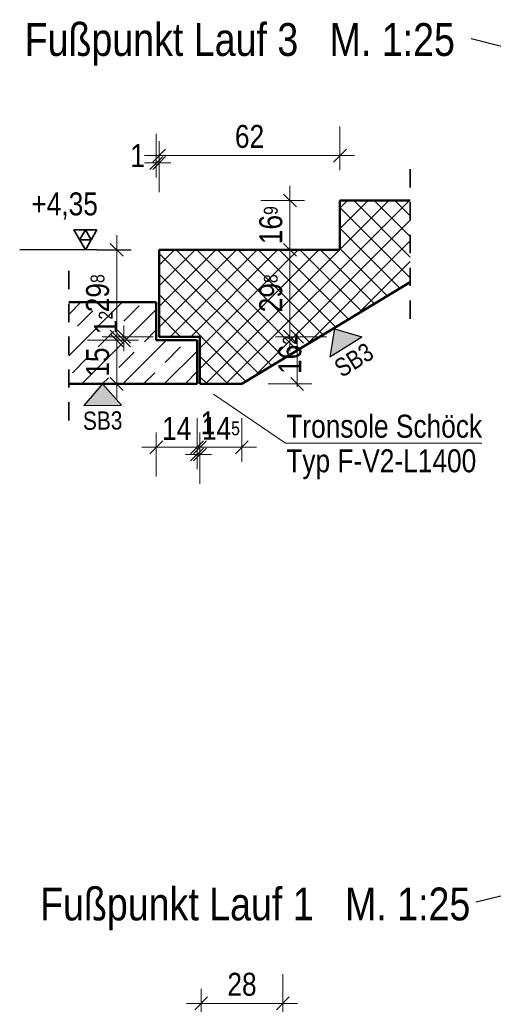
# Model space of a CAD drawing. Header units: millimetres. Extents: x 0 to 60.3, y -32.3 to 42.
# Tile 30 of 57: x 11.7 to 14.9, y 26.1 to 32.8. Entities that reach past the tile are written whole.
import ezdxf

# ---------------------------------------------------------------- set-up
doc = ezdxf.new("R2010")
doc.units = ezdxf.units.MM
doc.linetypes.add('HIDDEN', pattern=[0.375, 0.25, -0.125])
doc.layers.add('Schraffuren', color=7, linetype='Continuous', lineweight=20)
doc.styles.add('Arial Narrow', font='ARIALN.TTF')
doc.dimstyles.new('Arch_Strakon_dimstyle', dxfattribs={"dimtxt": 15.75, "dimasz": 1, "dimexe": 1.25, "dimexo": 0.0625, "dimgap": 1, "dimtad": 0, "dimdec": 4, "dimzin": 12, "dimdsep": 46, "dimtxsty": 'Arial Narrow', "dimblk": 'Arrowhead_Tick', "dimsah": 1, "dimcen": 0, "dimse1": 1, "dimse2": 1, "dimclrd": 6, "dimclrt": 2, "dimazin": 0, "dimtfac": 1, "dimtdec": 4, "dimtmove": 0, "dimatfit": 3, "dimldrblk": 'NONE', "dimfxl": 1, "dimtvp": 1, "dimtolj": 1, "dimtzin": 0, "dimlwd": 13, "dimarcsym": 2})

# ---------------------------------------------------------------- blocks, each defined once
blk = doc.blocks.new('Arrowhead_Tick')
at = {"color": 0, "linetype": 'Continuous', "lineweight": -2}
for p, q in [((0, 20), (0, -10)), ((-1, 0), (0, 0)), ((10, 0), (0, 0))]:
    blk.add_line(p, q, dxfattribs=at)
at = {"color": 2, "linetype": 'Continuous', "lineweight": 35}
blk.add_line((4.42, 4.42), (-4.42, -4.42), dxfattribs=at)
blk = doc.blocks.new('*D489')
at = {"color": 6, "linetype": 'Continuous', "lineweight": 13}
for p, q in [((12.5868, 31.8447), (12.5768, 31.8447)), ((12.5968, 31.8447), (12.6168, 31.8447)), ((12.6268, 31.8447), (12.6368, 31.8447))]:
    blk.add_line(p, q, dxfattribs=at)
at = {"layer": 'Defpoints', "color": 0}
for p in [(12.6168, 31.8447), (12.6168, 31.2486), (12.5968, 30.8885)]:
    blk.add_point(p, dxfattribs=at)
at = {"color": 6, "lineweight": 13, "xscale": 0.01, "yscale": 0.01, "zscale": 0.01}
blk.add_blockref('Arrowhead_Tick', (12.5968, 31.8447), dxfattribs=at)
at = {"color": 6, "lineweight": 13, "xscale": 0.01, "yscale": 0.01, "zscale": 0.01, "rotation": 180}
blk.add_blockref('Arrowhead_Tick', (12.6168, 31.8447), dxfattribs=at)
at = {"color": 2, "lineweight": 25, "insert": (12.4685, 31.8947), "char_height": 0.1575, "attachment_point": 5, "style": 'Arial Narrow'}
blk.add_mtext('\\A1;1', dxfattribs=at)
blk = doc.blocks.new('_None')
blk = doc.blocks.new('*D490')
at = {"color": 6, "linetype": 'Continuous', "lineweight": 13}
blk.add_line((12.6268, 31.8947), (13.8468, 31.8947), dxfattribs=at)
at = {"layer": 'Defpoints', "color": 0}
for p in [(13.8568, 31.8947), (12.6168, 31.2486), (13.8568, 31.2486)]:
    blk.add_point(p, dxfattribs=at)
at = {"color": 6, "lineweight": 13, "xscale": 0.01, "yscale": 0.01, "zscale": 0.01}
blk.add_blockref('Arrowhead_Tick', (13.8568, 31.8947), dxfattribs=at)
at = {"color": 6, "lineweight": 13, "xscale": 0.01, "yscale": 0.01, "zscale": 0.01, "rotation": 180}
blk.add_blockref('Arrowhead_Tick', (12.6168, 31.8947), dxfattribs=at)
at = {"color": 2, "lineweight": 25, "insert": (13.2368, 32.0251), "char_height": 0.1575, "attachment_point": 5, "style": 'Arial Narrow'}
blk.add_mtext('\\A1;62', dxfattribs=at)
blk = doc.blocks.new('*D491')
at = {"color": 6, "linetype": 'Continuous', "lineweight": 13}
blk.add_line((12.6068, 29.8947), (12.8668, 29.8947), dxfattribs=at)
at = {"layer": 'Defpoints', "color": 0}
for p in [(12.5968, 30.6285), (12.8768, 30.3285), (12.8768, 29.8947)]:
    blk.add_point(p, dxfattribs=at)
at = {"color": 6, "lineweight": 13, "xscale": 0.01, "yscale": 0.01, "zscale": 0.01}
blk.add_blockref('Arrowhead_Tick', (12.8768, 29.8947), dxfattribs=at)
at = {"color": 6, "lineweight": 13, "xscale": 0.01, "yscale": 0.01, "zscale": 0.01, "rotation": 180}
blk.add_blockref('Arrowhead_Tick', (12.5968, 29.8947), dxfattribs=at)
at = {"color": 2, "lineweight": 25, "insert": (12.7368, 30.0238), "char_height": 0.1575, "attachment_point": 5, "style": 'Arial Narrow'}
blk.add_mtext('\\A1;14', dxfattribs=at)
blk = doc.blocks.new('*D492')
at = {"color": 6, "linetype": 'Continuous', "lineweight": 13}
for p, q in [((12.8668, 29.8447), (12.8568, 29.8447)), ((12.8768, 29.8447), (12.8968, 29.8447)), ((12.9068, 29.8447), (12.9168, 29.8447))]:
    blk.add_line(p, q, dxfattribs=at)
at = {"layer": 'Defpoints', "color": 0}
for p in [(12.8768, 30.3285), (12.8968, 30.3286), (12.8968, 29.8447)]:
    blk.add_point(p, dxfattribs=at)
at = {"color": 6, "lineweight": 13, "xscale": 0.01, "yscale": 0.01, "zscale": 0.01}
blk.add_blockref('Arrowhead_Tick', (12.8768, 29.8447), dxfattribs=at)
at = {"color": 6, "lineweight": 13, "xscale": 0.01, "yscale": 0.01, "zscale": 0.01, "rotation": 180}
blk.add_blockref('Arrowhead_Tick', (12.8968, 29.8447), dxfattribs=at)
at = {"color": 2, "lineweight": 25, "insert": (12.9506, 30.0624), "char_height": 0.1575, "attachment_point": 5, "style": 'Arial Narrow'}
blk.add_mtext('\\A1;1', dxfattribs=at)
blk = doc.blocks.new('*D493')
at = {"color": 6, "linetype": 'Continuous', "lineweight": 13}
blk.add_line((12.9068, 29.8947), (13.174, 29.8947), dxfattribs=at)
at = {"layer": 'Defpoints', "color": 0}
for p in [(12.8968, 30.3286), (13.184, 30.3286), (13.184, 29.8947)]:
    blk.add_point(p, dxfattribs=at)
at = {"color": 6, "lineweight": 13, "xscale": 0.01, "yscale": 0.01, "zscale": 0.01}
blk.add_blockref('Arrowhead_Tick', (13.184, 29.8947), dxfattribs=at)
at = {"color": 6, "lineweight": 13, "xscale": 0.01, "yscale": 0.01, "zscale": 0.01, "rotation": 180}
blk.add_blockref('Arrowhead_Tick', (12.8968, 29.8947), dxfattribs=at)
at = {"color": 2, "lineweight": 25, "insert": (13.0404, 30.0238), "char_height": 0.1575, "attachment_point": 5, "style": 'Arial Narrow'}
blk.add_mtext('\\A1;14{\\A1;\\H.6x;\\S5;}', dxfattribs=at)
blk = doc.blocks.new('*D494')
at = {"color": 6, "linetype": 'Continuous', "lineweight": 13}
for p, q in [((13.5638, 30.6626), (13.5638, 30.6726)), ((13.5638, 30.3286), (13.5638, 30.6526)), ((13.5638, 30.3186), (13.5638, 30.3086))]:
    blk.add_line(p, q, dxfattribs=at)
at = {"layer": 'Defpoints', "color": 0}
for p in [(12.6168, 30.6526), (13.5638, 30.6526), (13.184, 30.3286)]:
    blk.add_point(p, dxfattribs=at)
at = {"color": 6, "lineweight": 13, "xscale": 0.01, "yscale": 0.01, "zscale": 0.01}
for p, rotation in [((13.5638, 30.6526), 270), ((13.5638, 30.3286), 90)]:
    blk.add_blockref('Arrowhead_Tick', p, dxfattribs=dict(at, rotation=rotation))
at = {"color": 2, "lineweight": 25, "insert": (13.5138, 30.5278), "char_height": 0.1575, "attachment_point": 5, "rotation": 90, "style": 'Arial Narrow'}
blk.add_mtext('\\A1;16{\\A1;\\H.6x;\\S2;}', dxfattribs=at)
blk = doc.blocks.new('*D495')
at = {"color": 6, "linetype": 'Continuous', "lineweight": 13}
blk.add_line((13.5138, 30.6626), (13.5138, 31.2386), dxfattribs=at)
at = {"layer": 'Defpoints', "color": 0}
for p in [(12.6168, 31.2486), (13.5138, 31.2486), (12.6168, 30.6526)]:
    blk.add_point(p, dxfattribs=at)
at = {"color": 6, "lineweight": 13, "xscale": 0.01, "yscale": 0.01, "zscale": 0.01}
for p, rotation in [((13.5138, 31.2486), 90), ((13.5138, 30.6526), 270)]:
    blk.add_blockref('Arrowhead_Tick', p, dxfattribs=dict(at, rotation=rotation))
at = {"color": 2, "lineweight": 25, "insert": (13.3834, 30.9506), "char_height": 0.1575, "attachment_point": 5, "rotation": 90, "style": 'Arial Narrow'}
blk.add_mtext('\\A1;29{\\A1;\\H.6x;\\S8;}', dxfattribs=at)
blk = doc.blocks.new('*D496')
at = {"color": 6, "linetype": 'Continuous', "lineweight": 13}
blk.add_line((13.5138, 31.2586), (13.5138, 31.5766), dxfattribs=at)
at = {"layer": 'Defpoints', "color": 0}
for p in [(13.5138, 31.5866), (13.8568, 31.5866), (13.8568, 31.2486)]:
    blk.add_point(p, dxfattribs=at)
at = {"color": 6, "lineweight": 13, "xscale": 0.01, "yscale": 0.01, "zscale": 0.01}
for p, rotation in [((13.5138, 31.5866), 90), ((13.5138, 31.2486), 270)]:
    blk.add_blockref('Arrowhead_Tick', p, dxfattribs=dict(at, rotation=rotation))
at = {"color": 2, "lineweight": 25, "insert": (13.3834, 31.4176), "char_height": 0.1575, "attachment_point": 5, "rotation": 90, "style": 'Arial Narrow'}
blk.add_mtext('\\A1;16{\\A1;\\H.6x;\\S9;}', dxfattribs=at)
blk = doc.blocks.new('*D497')
at = {"color": 6, "linetype": 'Continuous', "lineweight": 13}
blk.add_line((12.3254, 30.3385), (12.3254, 30.6185), dxfattribs=at)
at = {"layer": 'Defpoints', "color": 0}
for p in [(12.3254, 30.6285), (12.5968, 30.6285), (12.8768, 30.3285)]:
    blk.add_point(p, dxfattribs=at)
at = {"color": 6, "lineweight": 13, "xscale": 0.01, "yscale": 0.01, "zscale": 0.01}
for p, rotation in [((12.3254, 30.6285), 90), ((12.3254, 30.3285), 270)]:
    blk.add_blockref('Arrowhead_Tick', p, dxfattribs=dict(at, rotation=rotation))
at = {"color": 2, "lineweight": 25, "insert": (12.195, 30.4785), "char_height": 0.1575, "attachment_point": 5, "rotation": 90, "style": 'Arial Narrow'}
blk.add_mtext('\\A1;15', dxfattribs=at)
blk = doc.blocks.new('*D498')
at = {"color": 6, "linetype": 'Continuous', "lineweight": 13}
for p, q in [((12.3754, 30.6626), (12.3754, 30.6726)), ((12.3754, 30.6285), (12.3754, 30.6526)), ((12.3754, 30.6185), (12.3754, 30.6085))]:
    blk.add_line(p, q, dxfattribs=at)
at = {"layer": 'Defpoints', "color": 0}
for p in [(12.3754, 30.6526), (12.5968, 30.6285), (12.6168, 30.6526)]:
    blk.add_point(p, dxfattribs=at)
at = {"color": 6, "lineweight": 13, "xscale": 0.01, "yscale": 0.01, "zscale": 0.01}
for p, rotation in [((12.3754, 30.6285), 90), ((12.3754, 30.6526), 270)]:
    blk.add_blockref('Arrowhead_Tick', p, dxfattribs=dict(at, rotation=rotation))
at = {"color": 2, "lineweight": 25, "insert": (12.2493, 30.7503), "char_height": 0.1575, "attachment_point": 5, "rotation": 90, "style": 'Arial Narrow'}
blk.add_mtext('\\A1;1{\\A1;\\H.6x;\\S2;}', dxfattribs=at)
blk = doc.blocks.new('*D499')
at = {"color": 6, "linetype": 'Continuous', "lineweight": 13}
blk.add_line((12.3254, 30.6626), (12.3254, 31.2386), dxfattribs=at)
at = {"layer": 'Defpoints', "color": 0}
for p in [(12.3254, 31.2486), (12.6168, 31.2486), (12.6168, 30.6526)]:
    blk.add_point(p, dxfattribs=at)
at = {"color": 6, "lineweight": 13, "xscale": 0.01, "yscale": 0.01, "zscale": 0.01}
for p, rotation in [((12.3254, 31.2486), 90), ((12.3254, 30.6526), 270)]:
    blk.add_blockref('Arrowhead_Tick', p, dxfattribs=dict(at, rotation=rotation))
at = {"color": 2, "lineweight": 25, "insert": (12.195, 30.9506), "char_height": 0.1575, "attachment_point": 5, "rotation": 90, "style": 'Arial Narrow'}
blk.add_mtext('\\A1;29{\\A1;\\H.6x;\\S8;}', dxfattribs=at)
blk = doc.blocks.new('*D507')
at = {"color": 6, "linetype": 'Continuous', "lineweight": 13}
blk.add_line((12.9149, 26.0804), (13.4549, 26.0804), dxfattribs=at)
at = {"layer": 'Defpoints', "color": 0}
for p in [(13.4649, 26.0804), (12.9049, 25.3775), (13.4649, 25.3775)]:
    blk.add_point(p, dxfattribs=at)
at = {"color": 6, "lineweight": 13, "xscale": 0.01, "yscale": 0.01, "zscale": 0.01}
blk.add_blockref('Arrowhead_Tick', (13.4649, 26.0804), dxfattribs=at)
at = {"color": 6, "lineweight": 13, "xscale": 0.01, "yscale": 0.01, "zscale": 0.01, "rotation": 180}
blk.add_blockref('Arrowhead_Tick', (12.9049, 26.0804), dxfattribs=at)
at = {"color": 2, "lineweight": 25, "insert": (13.1849, 26.2108), "char_height": 0.1575, "attachment_point": 5, "style": 'Arial Narrow'}
blk.add_mtext('\\A1;28', dxfattribs=at)

msp = doc.modelspace()

# ---------------------------------------------------------------- hatches: boundary and pattern name
at = {"lineweight": 13, "true_color": 0x80ff80}
for points in [[(13.820681, 30.707854), (14.007275, 30.651013), (13.788025, 30.515548)], [(12.227264, 30.3285), (12.357642, 30.183415), (12.099932, 30.180733)]]:
    msp.add_hatch(color=91, dxfattribs=at).paths.add_polyline_path(points)
at = {"layer": 'Schraffuren', "lineweight": 13}
h = msp.add_hatch(dxfattribs=at)
h.set_pattern_fill('FT', color=6, scale=0.01, angle=45, style=0, pattern_type=2)
h.set_pattern_definition([(45, (0, 0), (-0.07071068, 0.07071068), []), (135, (0, 0), (-0.07071068, -0.07071068), [])])
h.paths.add_polyline_path([(14.339206, 31.025772), (14.339206, 31.586552), (13.85682, 31.586552), (13.85682, 31.248552), (12.61682, 31.248552), (12.61682, 30.652552), (12.89682, 30.652552), (12.89682, 30.328552), (13.184048, 30.328552)])
h = msp.add_hatch(dxfattribs=at)
h.set_pattern_fill('bB', color=6, scale=0.01, angle=45, style=0, pattern_type=2)
h.set_pattern_definition([(45, (0, 0), (-0.1414214, 0.1414214), [0.15, -0.1]), (45, (-0.07071, 0.07071), (-0.1414214, 0.1414214), [])])
h.paths.add_polyline_path([(11.99611, 30.3285), (12.87682, 30.3285), (12.87682, 30.6285), (12.59682, 30.6285), (12.59682, 30.8885), (11.99611, 30.8885)])

# ---------------------------------------------------------------- linework, layer by layer
at = {"color": 3, "linetype": 'Continuous', "lineweight": 25}
for p, q in [((14.757727, 32.698709), (16.709836, 32.20241)), ((13.820681, 30.707854), (13.788025, 30.515548)), ((13.820681, 30.707854), (14.007275, 30.651013)), ((13.788025, 30.515548), (14.007275, 30.651013)), ((12.227264, 30.3285), (12.099932, 30.180733)), ((12.227264, 30.3285), (12.357642, 30.183415)), ((12.099932, 30.180733), (12.357642, 30.183415)), ((14.790813, 26.776208), (17.355025, 27.421397))]:
    msp.add_line(p, q, dxfattribs=at)
at = {"color": 2, "linetype": 'HIDDEN', "lineweight": 35, "ltscale": 0.5}
for p, q in [((14.339206, 30.775772), (14.339206, 31.836552)), ((11.99611, 30.0785), (11.99611, 31.1385))]:
    msp.add_line(p, q, dxfattribs=at)
at = {"color": 4, "linetype": 'Continuous', "lineweight": 50}
for p, q in [((13.85682, 31.586552), (14.339206, 31.586552)), ((13.85682, 31.248552), (13.85682, 31.586552)), ((12.61682, 31.248552), (13.85682, 31.248552)), ((12.61682, 30.652552), (12.61682, 31.248552)), ((14.339206, 31.025772), (13.184048, 30.328552)), ((11.99611, 30.8885), (12.59682, 30.8885)), ((12.59682, 30.6285), (12.59682, 30.8885)), ((12.59682, 30.6285), (12.87682, 30.6285)), ((12.61682, 30.652552), (12.89682, 30.652552)), ((12.87682, 30.3285), (12.87682, 30.6285)), ((12.89682, 30.328552), (12.89682, 30.652552)), ((11.99611, 30.328552), (12.87682, 30.328552)), ((12.89682, 30.328552), (13.184048, 30.328552))]:
    msp.add_line(p, q, dxfattribs=at)
at = {"color": 2, "linetype": 'Continuous', "lineweight": 35, "ltscale": 0.5}
for p, q in [((12.110169, 31.248552), (12.031419, 31.384947)), ((12.031419, 31.384947), (12.188919, 31.384947)), ((12.070794, 31.31675), (12.110169, 31.384947)), ((12.188919, 31.384947), (12.110169, 31.248552)), ((12.110169, 31.384947), (12.149544, 31.31675)), ((12.149544, 31.31675), (12.070794, 31.31675))]:
    msp.add_line(p, q, dxfattribs=at)
at = {"color": 3, "linetype": 'Continuous', "lineweight": 25, "ltscale": 0.5}
for q in [(11.659719, 31.248552), (12.423552, 31.248552)]:
    msp.add_line((12.188919, 31.248552), q, dxfattribs=at)
at = {"color": 9, "linetype": 'Continuous', "lineweight": 0}
msp.add_circle((11.99611, 30.3285), 0.00222, dxfattribs=at)
at = {"layer": 'Schraffuren', "color": 5, "linetype": 'Continuous', "lineweight": 18}
for p, q in [((13.483211, 29.921656), (12.988739, 30.259612)), ((14.830373, 29.921656), (13.483211, 29.921656))]:
    msp.add_line(p, q, dxfattribs=at)

# ---------------------------------------------------------------- texts
at = {"color": 4, "lineweight": 50, "style": 'Arial Narrow'}
for s, p in [('Fußpunkt Lauf 3   M. 1:25', (11.693856, 32.578443)), ('Fußpunkt Lauf 1   M. 1:25', (11.799695, 26.65003))]:
    msp.add_text(s, height=0.225, dxfattribs=at).set_placement(p)
at = {"color": 3, "lineweight": 25, "style": 'Arial Narrow'}
for rotation, p in [(31.7101419, (13.869543, 30.369589)), (0.5961608, (12.094301, 30.013648))]:
    msp.add_text('SB3', height=0.125, rotation=rotation, dxfattribs=at).set_placement(p)
at = {"color": 2, "lineweight": 35, "insert": (11.689644, 31.642302), "char_height": 0.1575, "attachment_point": 1, "line_spacing_factor": 0.9, "style": 'Arial Narrow'}
msp.add_mtext(' +4,35', dxfattribs=at)
at = {"layer": 'Schraffuren', "color": 2, "lineweight": 35, "style": 'Arial Narrow'}
for s, p in [('Tronsole Schöck', (13.488666, 29.960114)), ('Typ F-V2-L1400', (13.488666, 29.722903))]:
    msp.add_text(s, height=0.1575, dxfattribs=at).set_placement(p)

# ---------------------------------------------------------------- dimensions: what is measured, and where the dimension line sits
at = {"lineweight": 25}
for base, p1, p2, text, override, picture, middle in [((13.85682, 31.894744), (12.61682, 31.248552), (13.85682, 31.248552), '62', {"dimscale": 0.01, "dimtxt": 15.75, "dimasz": 1, "dimgap": 5, "dimtad": 1, "dimjust": 0, "dimtih": 0, "dimtoh": 0, "dimdec": 3, "dimdsep": 46, "dimtxsty": 'Arial Narrow', "dimclrd": 6, "dimclrt": 2, "dimtix": 1, "dimtofl": 255, "dimtmove": 0, "dimatfit": 2, "dimfxl": 0, "dimfxlon": 0, "dimtvp": 31.746032, "dimlwd": 13}, '*D490', (13.23682, 31.894744)), ((12.61682, 31.844744), (12.59682, 30.8885), (12.61682, 31.248552), '1', {"dimscale": 0.01, "dimtxt": 15.75, "dimasz": 1, "dimgap": 5, "dimtad": 1, "dimjust": 0, "dimtih": 0, "dimtoh": 0, "dimdec": 3, "dimdsep": 46, "dimtxsty": 'Arial Narrow', "dimclrd": 6, "dimclrt": 2, "dimtix": 0, "dimtofl": 255, "dimtmove": 2, "dimatfit": 2, "dimfxl": 0, "dimfxlon": 0, "dimtvp": 31.746032, "dimlwd": 13}, '*D489', (12.468458, 31.894744)), ((12.87682, 29.894744), (12.59682, 30.6285), (12.87682, 30.3285), '14', {"dimscale": 0.01, "dimtxt": 15.75, "dimasz": 1, "dimgap": 5, "dimtad": 1, "dimjust": 0, "dimtih": 0, "dimtoh": 0, "dimdec": 5, "dimdsep": 46, "dimtxsty": 'Arial Narrow', "dimclrd": 6, "dimclrt": 2, "dimtix": 1, "dimtofl": 255, "dimtmove": 0, "dimatfit": 2, "dimfxl": 0, "dimfxlon": 0, "dimtvp": 31.746032, "dimlwd": 13}, '*D491', (12.73682, 29.894744)), ((13.184048, 29.894744), (12.89682, 30.328552), (13.184048, 30.328552), '14{\\A1;\\H.6x;\\S5;}', {"dimscale": 0.01, "dimtxt": 15.75, "dimasz": 1, "dimgap": 5, "dimtad": 1, "dimjust": 0, "dimtih": 0, "dimtoh": 0, "dimdec": 5, "dimdsep": 46, "dimtxsty": 'Arial Narrow', "dimclrd": 6, "dimclrt": 2, "dimtix": 1, "dimtofl": 255, "dimtmove": 0, "dimatfit": 2, "dimfxl": 0, "dimfxlon": 0, "dimtvp": 31.746032, "dimlwd": 13}, '*D493', (13.040434, 29.894744)), ((12.89682, 29.844744), (12.87682, 30.3285), (12.89682, 30.328552), '1', {"dimscale": 0.01, "dimtxt": 15.75, "dimasz": 1, "dimgap": 5, "dimtad": 0, "dimjust": 0, "dimtih": 0, "dimtoh": 0, "dimdec": 5, "dimdsep": 46, "dimtxsty": 'Arial Narrow', "dimclrd": 6, "dimclrt": 2, "dimtix": 0, "dimtofl": 255, "dimtmove": 2, "dimatfit": 2, "dimfxl": 0, "dimfxlon": 0, "dimtvp": 31.746032, "dimlwd": 13}, '*D492', (12.950627, 30.062376)), ((13.464863, 26.080413), (12.904863, 25.377504), (13.464863, 25.377504), '28', {"dimscale": 0.01, "dimtxt": 15.75, "dimasz": 1, "dimgap": 5, "dimtad": 1, "dimjust": 0, "dimtih": 0, "dimtoh": 0, "dimdec": 3, "dimdsep": 46, "dimtxsty": 'Arial Narrow', "dimclrd": 6, "dimclrt": 2, "dimtix": 1, "dimtofl": 255, "dimtmove": 0, "dimatfit": 2, "dimfxl": 0, "dimfxlon": 0, "dimtvp": 31.746032, "dimlwd": 13}, '*D507', (13.184863, 26.080413))]:
    dim = msp.add_linear_dim(base=base, p1=p1, p2=p2, text=text, dimstyle='Arch_Strakon_dimstyle', override=override, dxfattribs=at)
    dim.commit()
    dim.dimension.update_dxf_attribs({"geometry": picture, "text_midpoint": middle, "dimtype": 160})
for base, p1, p2, text, override, picture, middle in [((13.513823, 31.586552), (13.85682, 31.248552), (13.85682, 31.586552), '16{\\A1;\\H.6x;\\S9;}', {"dimscale": 0.01, "dimtxt": 15.75, "dimasz": 1, "dimgap": 5, "dimtad": 1, "dimjust": 0, "dimtih": 0, "dimtoh": 0, "dimdec": 3, "dimdsep": 46, "dimtxsty": 'Arial Narrow', "dimclrd": 6, "dimclrt": 2, "dimtix": 1, "dimtofl": 255, "dimtmove": 0, "dimatfit": 2, "dimfxl": 0, "dimfxlon": 0, "dimtvp": 31.746032, "dimlwd": 13}, '*D496', (13.513823, 31.417552)), ((12.325369, 31.248552), (12.61682, 30.652552), (12.61682, 31.248552), '29{\\A1;\\H.6x;\\S8;}', {"dimscale": 0.01, "dimtxt": 15.75, "dimasz": 1, "dimgap": 5, "dimtad": 1, "dimjust": 0, "dimtih": 0, "dimtoh": 0, "dimdec": 3, "dimdsep": 46, "dimtxsty": 'Arial Narrow', "dimclrd": 6, "dimclrt": 2, "dimtix": 1, "dimtofl": 255, "dimtmove": 0, "dimatfit": 2, "dimfxl": 0, "dimfxlon": 0, "dimtvp": 31.746032, "dimlwd": 13}, '*D499', (12.325369, 30.950552)), ((13.513823, 31.248552), (12.61682, 30.652552), (12.61682, 31.248552), '29{\\A1;\\H.6x;\\S8;}', {"dimscale": 0.01, "dimtxt": 15.75, "dimasz": 1, "dimgap": 5, "dimtad": 1, "dimjust": 0, "dimtih": 0, "dimtoh": 0, "dimdec": 4, "dimdsep": 46, "dimtxsty": 'Arial Narrow', "dimclrd": 6, "dimclrt": 2, "dimtix": 1, "dimtofl": 255, "dimtmove": 0, "dimatfit": 2, "dimfxl": 0, "dimfxlon": 0, "dimtvp": 31.746032, "dimlwd": 13}, '*D495', (13.513823, 30.950552)), ((12.375369, 30.652552), (12.59682, 30.6285), (12.61682, 30.652552), '1{\\A1;\\H.6x;\\S2;}', {"dimscale": 0.01, "dimtxt": 15.75, "dimasz": 1, "dimgap": 5, "dimtad": 0, "dimjust": 0, "dimtih": 0, "dimtoh": 0, "dimdec": 3, "dimdsep": 46, "dimtxsty": 'Arial Narrow', "dimclrd": 6, "dimclrt": 2, "dimtix": 0, "dimtofl": 255, "dimtmove": 2, "dimatfit": 2, "dimfxl": 0, "dimfxlon": 0, "dimtvp": 31.746032, "dimlwd": 13}, '*D498', (12.249313, 30.750313)), ((13.563823, 30.652552), (13.184048, 30.328552), (12.61682, 30.652552), '16{\\A1;\\H.6x;\\S2;}', {"dimscale": 0.01, "dimtxt": 15.75, "dimasz": 1, "dimgap": 5, "dimtad": 0, "dimjust": 0, "dimtih": 0, "dimtoh": 0, "dimdec": 4, "dimdsep": 46, "dimtxsty": 'Arial Narrow', "dimclrd": 6, "dimclrt": 2, "dimtix": 0, "dimtofl": 255, "dimtmove": 2, "dimatfit": 2, "dimfxl": 0, "dimfxlon": 0, "dimtvp": 31.746032, "dimlwd": 13}, '*D494', (13.513823, 30.527762)), ((12.325369, 30.6285), (12.87682, 30.3285), (12.59682, 30.6285), '15', {"dimscale": 0.01, "dimtxt": 15.75, "dimasz": 1, "dimgap": 5, "dimtad": 1, "dimjust": 0, "dimtih": 0, "dimtoh": 0, "dimdec": 3, "dimdsep": 46, "dimtxsty": 'Arial Narrow', "dimclrd": 6, "dimclrt": 2, "dimtix": 1, "dimtofl": 255, "dimtmove": 0, "dimatfit": 2, "dimfxl": 0, "dimfxlon": 0, "dimtvp": 31.746032, "dimlwd": 13}, '*D497', (12.325369, 30.4785))]:
    dim = msp.add_linear_dim(base=base, p1=p1, p2=p2, angle=90, text=text, dimstyle='Arch_Strakon_dimstyle', override=override, dxfattribs=at)
    dim.commit()
    dim.dimension.update_dxf_attribs({"geometry": picture, "text_midpoint": middle, "dimtype": 160})

doc.saveas('drawing.dxf')
